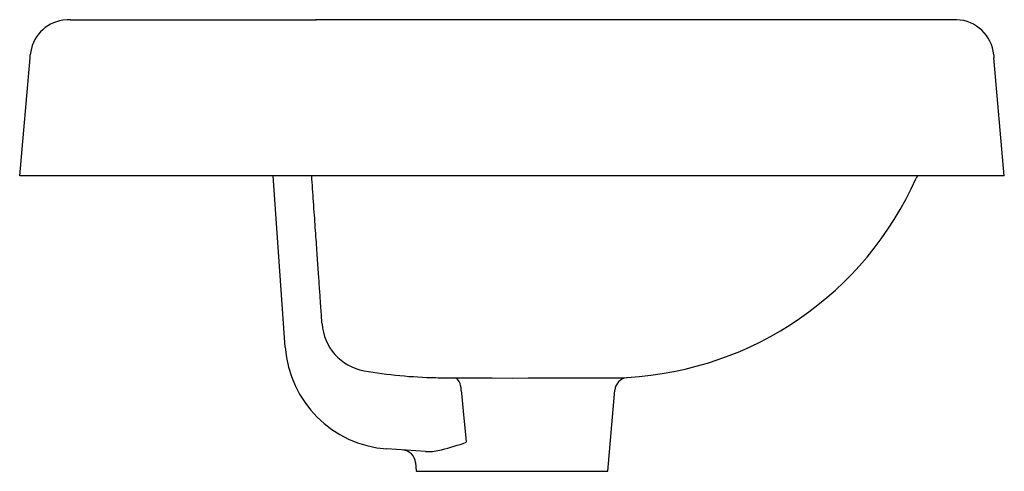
# Model space of a CAD drawing. Header units: millimetres. Extents: x 3660.06 to 3660.42, y 1591.036 to 1591.201.
import ezdxf

# ---------------------------------------------------------------- set-up
doc = ezdxf.new("R2010")
doc.units = ezdxf.units.MM
doc.layers.add('SANINDUSA', color=3, linetype='Continuous')

msp = doc.modelspace()

# ---------------------------------------------------------------- linework, layer by layer
at = {"layer": 'SANINDUSA'}
for p, q in [((3660.078723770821, 1591.200556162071), (3660.168353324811, 1591.200556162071)), ((3660.168394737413, 1591.200556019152), (3660.168353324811, 1591.200556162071)), ((3660.060177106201, 1591.143556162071), (3660.063948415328, 1591.186662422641)), ((3660.420150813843, 1591.143556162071), (3660.416379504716, 1591.186662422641)), ((3660.420150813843, 1591.143556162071), (3660.060177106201, 1591.143556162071)), ((3660.157256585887, 1591.080870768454), (3660.152873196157, 1591.143556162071)), ((3660.388381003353, 1591.143556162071), (3660.387913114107, 1591.142639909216)), ((3660.282240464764, 1591.069768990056), (3660.282304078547, 1591.069769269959)), ((3660.275163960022, 1591.035556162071), (3660.277758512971, 1591.065212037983)), ((3660.208505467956, 1591.042769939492), (3660.194368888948, 1591.043758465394)), ((3660.204882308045, 1591.038775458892), (3660.205163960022, 1591.035556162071)), ((3660.205163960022, 1591.035556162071), (3660.275163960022, 1591.035556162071))]:
    msp.add_line(p, q, dxfattribs=at)
at = {"layer": 'SANINDUSA', "flags": 128}
for points in [[(3660.078723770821, 1591.200556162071), (3660.07754233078, 1591.200533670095), (3660.075950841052, 1591.200394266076)], [(3660.400924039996, 1591.200553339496), (3660.400401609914, 1591.200551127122), (3660.399305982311, 1591.200551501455), (3660.397757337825, 1591.200552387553), (3660.395856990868, 1591.200552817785), (3660.393693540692, 1591.200553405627), (3660.39136003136, 1591.200553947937), (3660.38845061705, 1591.200554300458), (3660.385537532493, 1591.200554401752), (3660.382727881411, 1591.200554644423), (3660.380097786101, 1591.200554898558), (3660.377440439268, 1591.200555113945), (3660.371837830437, 1591.200555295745), (3660.365910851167, 1591.200555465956), (3660.359730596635, 1591.200555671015), (3660.353218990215, 1591.200555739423), (3660.345986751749, 1591.200555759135), (3660.337978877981, 1591.200555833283), (3660.329168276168, 1591.200555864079), (3660.319537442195, 1591.200555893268), (3660.30922512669, 1591.200555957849), (3660.298642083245, 1591.200556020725), (3660.285159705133, 1591.200556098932), (3660.271513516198, 1591.200556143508), (3660.25782017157, 1591.200556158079), (3660.24408329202, 1591.200556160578), (3660.230227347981, 1591.200556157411), (3660.216348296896, 1591.200556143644), (3660.202562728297, 1591.200556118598), (3660.188970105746, 1591.200556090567), (3660.178229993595, 1591.200556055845), (3660.168281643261, 1591.200556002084)], [(3660.2119953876, 1591.200556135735), (3660.205979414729, 1591.200556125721), (3660.192831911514, 1591.200556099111), (3660.182402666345, 1591.200556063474), (3660.17200546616, 1591.200556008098), (3660.168619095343, 1591.200555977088)], [(3660.250849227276, 1591.200556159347), (3660.246517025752, 1591.200556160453), (3660.245480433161, 1591.200556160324)], [(3660.402713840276, 1591.20054842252), (3660.401909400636, 1591.200554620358), (3660.400924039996, 1591.200553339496)], [(3660.219248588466, 1591.069668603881), (3660.226121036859, 1591.069655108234), (3660.232938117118, 1591.069646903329), (3660.240163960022, 1591.069643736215)], [(3660.221621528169, 1591.065106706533), (3660.221543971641, 1591.065999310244), (3660.221388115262, 1591.066848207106), (3660.221159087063, 1591.067625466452), (3660.220864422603, 1591.068305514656), (3660.220513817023, 1591.068865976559), (3660.220118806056, 1591.069288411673), (3660.219692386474, 1591.069558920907), (3660.219248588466, 1591.069668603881)], [(3660.240163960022, 1591.069643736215), (3660.246101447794, 1591.069645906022), (3660.252038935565, 1591.069651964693), (3660.258609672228, 1591.069663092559), (3660.264835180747, 1591.069678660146), (3660.270177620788, 1591.06969762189), (3660.274804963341, 1591.069721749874), (3660.2783303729, 1591.069745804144), (3660.28086450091, 1591.06976177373), (3660.282196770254, 1591.069768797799), (3660.282240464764, 1591.069768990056)], [(3660.221621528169, 1591.065106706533), (3660.221834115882, 1591.062885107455), (3660.222478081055, 1591.05619652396), (3660.223183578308, 1591.048944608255), (3660.223458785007, 1591.046138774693)], [(3660.208505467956, 1591.042769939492), (3660.211043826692, 1591.042813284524), (3660.214423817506, 1591.043456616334)]]:
    msp.add_lwpolyline(points, dxfattribs=at)
at = {"layer": 'SANINDUSA'}
for centre, radius, start, end in [((3660.078081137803, 1591.186459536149), 0.01409662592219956, 98.69189830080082, 175.0000000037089), ((3660.168537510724, 1591.221298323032), 0.02074279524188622, 269.6056282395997, 270.0141514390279), ((3660.402246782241, 1591.186459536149), 0.01409662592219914, 4.999999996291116, 88.10129464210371), ((3660.275441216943, 1591.192813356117), 0.1231556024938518, 273.1916691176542, 335.9584629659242), ((3660.189471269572, 1591.090763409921), 0.01879953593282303, 183.8742735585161, 259.6532203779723), ((3660.197159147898, 1591.083661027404), 0.04000000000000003, 184.000000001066, 265.9999999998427), ((3660.215916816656, 1591.246626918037), 0.1768893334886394, 260.2940582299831, 268.8489598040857), ((3660.219688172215, 1591.325076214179), 0.2554079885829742, 268.3566162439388, 269.9013879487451), ((3660.282664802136, 1591.064866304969), 0.004904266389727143, 98.27323494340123, 175.988589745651), ((3660.181661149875, 1591.17037751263), 0.1310812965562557, 284.4740557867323, 288.594482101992), ((3660.199899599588, 1591.038359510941), 0.005000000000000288, 4.643786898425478, 85.99999999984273)]:
    msp.add_arc(centre, radius, start, end, dxfattribs=at)
for points, knots in [([(3660.063948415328, 1591.186662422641), (3660.063948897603, 1591.186667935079), (3660.06395011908, 1591.186681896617), (3660.063951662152, 1591.186699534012), (3660.063953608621, 1591.186721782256), (3660.063955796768, 1591.186746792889), (3660.063958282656, 1591.186775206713), (3660.06396104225, 1591.186806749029), (3660.063964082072, 1591.186841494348), (3660.063967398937, 1591.186879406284), (3660.063970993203, 1591.186920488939), (3660.063974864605, 1591.186964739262), (3660.063979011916, 1591.187012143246), (3660.063985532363, 1591.187086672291), (3660.063993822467, 1591.187181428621), (3660.064003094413, 1591.187287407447), (3660.064012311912, 1591.187392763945), (3660.064021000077, 1591.18749207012), (3660.064028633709, 1591.187579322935), (3660.064034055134, 1591.187641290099), (3660.064037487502, 1591.187680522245), (3660.064037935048, 1591.187685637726), (3660.064038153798, 1591.187688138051)], [0, 0, 0, 0, 0.005301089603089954, 0.01342624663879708, 0.02437557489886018, 0.03814911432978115, 0.05474688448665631, 0.07416889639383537, 0.0964151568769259, 0.1214856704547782, 0.1493804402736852, 0.1800994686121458, 0.2136427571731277, 0.2500103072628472, 0.3407648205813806, 0.424098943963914, 0.500012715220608, 0.6084237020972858, 0.7126276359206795, 0.8126247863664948, 0.9084154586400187, 1, 1, 1, 1]), ([(3660.416289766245, 1591.187688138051), (3660.4162898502, 1591.187687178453), (3660.41629002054, 1591.187685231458), (3660.416291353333, 1591.187669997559), (3660.416293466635, 1591.18764584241), (3660.416296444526, 1591.187611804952), (3660.416300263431, 1591.18756815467), (3660.416304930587, 1591.18751480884), (3660.416310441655, 1591.187451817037), (3660.41631826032, 1591.187362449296), (3660.416329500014, 1591.187233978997), (3660.416341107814, 1591.187101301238), (3660.416350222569, 1591.186997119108), (3660.416355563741, 1591.186936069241), (3660.416360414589, 1591.18688062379), (3660.416364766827, 1591.186830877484), (3660.416368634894, 1591.186786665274), (3660.416371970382, 1591.186748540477), (3660.41637488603, 1591.186715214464), (3660.416377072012, 1591.186690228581), (3660.416378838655, 1591.186670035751), (3660.416379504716, 1591.186662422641)], [0, 0, 0, 0, 0.05674417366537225, 0.1151322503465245, 0.1751643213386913, 0.2368404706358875, 0.3001607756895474, 0.365125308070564, 0.4317341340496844, 0.4999873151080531, 0.6166330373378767, 0.7499897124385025, 0.7978519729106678, 0.8406933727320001, 0.8785139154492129, 0.9113136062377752, 0.9390924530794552, 0.9618504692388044, 0.9795876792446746, 0.9923041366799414, 1, 1, 1, 1]), ([(3660.170714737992, 1591.089492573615), (3660.170696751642, 1591.089749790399), (3660.170660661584, 1591.090265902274), (3660.170576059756, 1591.091475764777), (3660.170467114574, 1591.093033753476), (3660.170331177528, 1591.094977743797), (3660.170169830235, 1591.09728511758), (3660.169982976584, 1591.09995724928), (3660.169719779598, 1591.103721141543), (3660.16935362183, 1591.10895744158), (3660.168851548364, 1591.116137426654), (3660.168269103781, 1591.124466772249), (3660.167637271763, 1591.133502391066), (3660.167159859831, 1591.140329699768), (3660.166934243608, 1591.143556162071)], [0, 0, 0, 0, 0.06556124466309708, 0.1315502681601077, 0.1985643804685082, 0.2649386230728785, 0.3306431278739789, 0.3957558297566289, 0.4603568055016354, 0.5709923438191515, 0.680685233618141, 0.7898765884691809, 0.9006994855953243, 1, 1, 1, 1])]:
    msp.add_open_spline(points, degree=3, knots=knots, dxfattribs=at)

doc.saveas('drawing.dxf')
